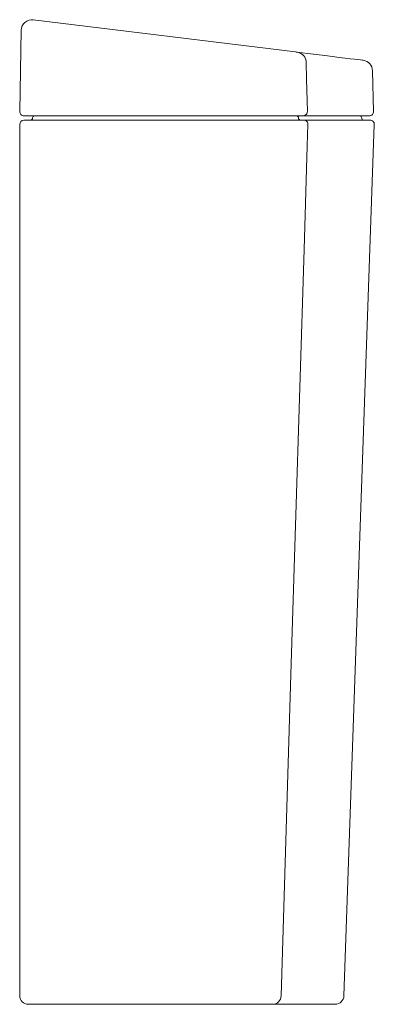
# Model space of a CAD drawing. Header units: millimetres. Extents: x 5693 to 5858, y 1505 to 1961.
import ezdxf

# ---------------------------------------------------------------- set-up
doc = ezdxf.new("R2010")
doc.units = ezdxf.units.MM
doc.layers.add('SANINDUSA', color=3, linetype='Continuous')

msp = doc.modelspace()

# ---------------------------------------------------------------- linework, layer by layer
at = {"layer": 'SANINDUSA', "linetype": 'Continuous', "lineweight": 15}
for p, q in [((5699.58, 1961.21), (5821.11, 1946.29)), ((5693.32, 1918.76), (5693.98, 1956.34)), ((5857.39, 1918.78), (5856.9, 1937.61)), ((5698.32, 1916.72), (5695.32, 1916.72)), ((5820.99, 1916.72), (5698.32, 1916.72)), ((5820.99, 1916.72), (5821.62, 1916.72)), ((5824.78, 1916.72), (5820.99, 1916.72)), ((5855.39, 1916.72), (5824.78, 1916.72)), ((5693.28, 1508.99), (5693.28, 1912.72)), ((5695.28, 1914.72), (5698.28, 1914.72)), ((5698.23, 1914.72), (5700.28, 1914.72)), ((5698.28, 1914.72), (5821.28, 1914.72)), ((5821.28, 1914.72), (5825.07, 1914.72)), ((5825.07, 1914.72), (5855.72, 1914.72)), ((5843.62, 1508.85), (5857.72, 1912.65)), ((5698.28, 1504.99), (5697.28, 1504.99)), ((5699.65, 1504.99), (5697.58, 1504.99)), ((5808.79, 1504.99), (5698.28, 1504.99)), ((5702.28, 1504.99), (5699.65, 1504.99)), ((5810.68, 1504.99), (5808.79, 1504.99)), ((5839.62, 1504.99), (5810.68, 1504.99))]:
    msp.add_line(p, q, dxfattribs=at)
at = {"layer": 'SANINDUSA', "linetype": 'Continuous', "lineweight": 15, "flags": 128}
for points in [[(5821.11, 1946.29), (5821.44, 1946.25), (5821.74, 1946.21), (5821.96, 1946.19), (5822.06, 1946.17)], [(5822.06, 1946.17), (5826.7, 1945.6), (5830.96, 1945.08), (5834.85, 1944.6), (5838.36, 1944.17), (5841.48, 1943.79), (5844.22, 1943.45), (5846.57, 1943.16), (5848.53, 1942.92), (5850.1, 1942.73), (5851.28, 1942.59), (5852.06, 1942.49), (5852.46, 1942.44), (5852.51, 1942.44)], [(5826.18, 1941.34), (5826.34, 1933.68), (5826.67, 1918.78)], [(5826.96, 1912.65), (5826.65, 1902.73), (5825.17, 1854.76), (5819.23, 1662.88), (5814.47, 1508.85)]]:
    msp.add_lwpolyline(points, dxfattribs=at)
at = {"layer": 'SANINDUSA', "linetype": 'Continuous', "lineweight": 15}
for centre, radius, start, end in [((5698.98, 1956.25), 5, 83, 179), ((5821.36, 1941.41), 4.82, 359.255, 81.6471), ((5851.9, 1937.47), 5, 1.6017, 83), ((5695.32, 1918.72), 2, 179, 270), ((5700.28, 1915.72), 1, 90, 180), ((5821.59, 1915.75), 0.975, 358.5127, 88.4297), ((5824.72, 1918.67), 1.95, 271.6917, 2.9845), ((5850.86, 1915.72), 1, 0, 90), ((5855.39, 1918.72), 2, 270, 1.5), ((5695.28, 1912.72), 2, 90, 180), ((5698.28, 1915.72), 1, 270, 0), ((5823.54, 1915.7), 0.975, 178.511, 268.4292), ((5825.01, 1912.77), 1.95, 356.5354, 88.2878), ((5852.86, 1915.72), 1, 180, 270), ((5855.72, 1912.72), 2, 358, 90), ((5697.28, 1508.99), 4, 180, 270), ((5810.58, 1508.87), 3.89, 271.5117, 359.5786), ((5839.62, 1508.99), 4, 270, 358)]:
    msp.add_arc(centre, radius, start, end, dxfattribs=at)

doc.saveas('drawing.dxf')
